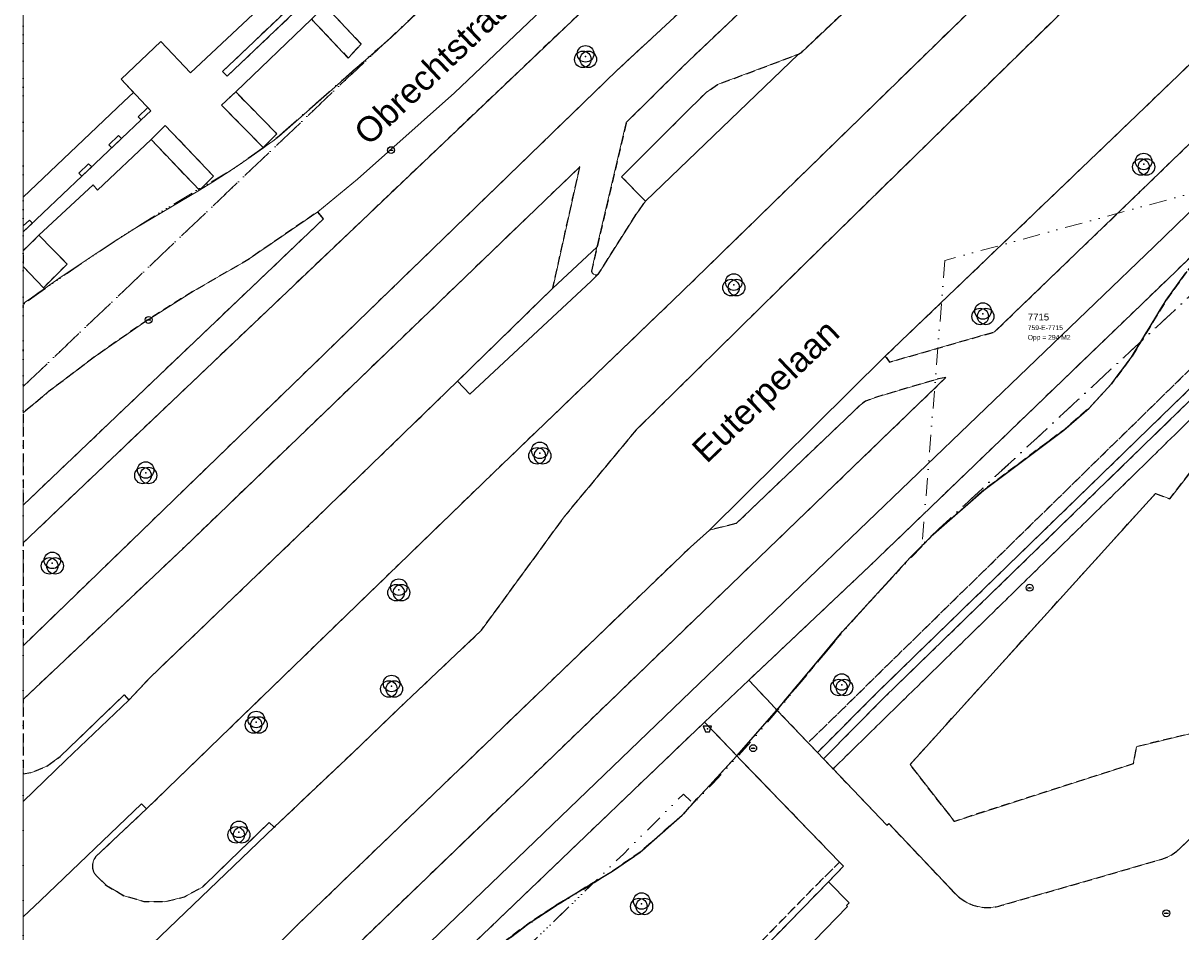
# Model space of a CAD drawing. Header units: millimetres. Extents: x 163952136 to 164152412, y 418752963 to 418954367.
# Tile 8 of 13: x 163952136 to 164036223, y 418854192 to 418920186. Entities that reach past the tile are written whole.
import ezdxf
from ezdxf.enums import TextEntityAlignment as Align

# ---------------------------------------------------------------- set-up
doc = ezdxf.new("R2010")
doc.units = ezdxf.units.MM
doc.header["$LTSCALE"] = 100
for name, pattern in [('DASHDOT', [25.4, 12.7, -6.35, 0, -6.35]), ('DIVIDE', [31.75, 12.7, -6.35, 0, -6.35, 0, -6.35]), ('HIDDEN', [9.525, 6.35, -3.175])]:
    doc.linetypes.add(name, pattern=pattern)
for name, color, linetype, lineweight in [('S--L9000_Perceel', 210, 'DIVIDE', 15), ('S--L9020_Pand', 2, 'Continuous', 0), ('S--L9041_Weg', 8, 'Continuous', 0), ('S--T$1--_ADERS_Straatnaam', 8, 'Continuous', 0), ('S--T$2--_KADASTRAAL_Code', 7, 'Continuous', 0), ('S--T$2--_KADASTRAAL_Oppervlak', 7, 'Continuous', 0), ('S--T9000_Perceel', 210, 'Continuous', 0), ('X--L$7--_Raster', 9, 'DASHDOT', 0)]:
    doc.layers.add(name, color=color, linetype=linetype, lineweight=lineweight)
for name, color, linetype in [('S--L9010_Onbegroeid', 15, 'HIDDEN'), ('S--L9033_Scheiding', 8, 'Continuous'), ('S--L9042_Begroeid', 8, 'HIDDEN'), ('S--L9042_BEPLANTING', 92, 'Continuous'), ('S--L9052_Put', 8, 'Continuous'), ('S--L9071_Bak', 14, 'Continuous')]:
    doc.layers.add(name, color=color, linetype=linetype)
doc.styles.get("Standard").update_dxf_attribs({"font": 'arial.ttf'})

# ---------------------------------------------------------------- blocks, each defined once
blk = doc.blocks.new('PUT')
at = {"flags": 128}
blk.add_lwpolyline([(-150, 0), (150, 0)], dxfattribs=at)
blk.add_circle((0, 0), 250)
blk.add_point((0, 0))
blk = doc.blocks.new('BAK')
at = {"flags": 128}
blk.add_lwpolyline([(-150, -200), (150, -200), (300, 200), (-300, 200), (-150, -200)], dxfattribs=at)
blk.add_point((0, 0))
blk = doc.blocks.new('VEGETATIEOBJECT')
for centre in [(-200, -200), (0, 200), (200, -200)]:
    blk.add_circle(centre, 600)
blk.add_point((0, 0))

msp = doc.modelspace()

# ---------------------------------------------------------------- linework, layer by layer
at = {"layer": 'S--L9000_Perceel', "flags": 128}
for points in [[(163970579, 418911872), (163978276, 418918647), (163978845, 418919148), (163998395, 418937820), (163999086, 418938546), (163999727, 418939317), (164000315, 418940129), (164000848, 418940978), (164001323, 418941861), (164001738, 418942774), (164002090, 418943553), (164002387, 418944355), (164002628, 418945176), (164002812, 418946011), (164002937, 418946857), (164003002, 418947710), (164003009, 418948565), (164002981, 418949565), (164002892, 418950562), (164002743, 418951552), (164002534, 418952531), (164002266, 418953495), (164001966, 418954367), (163960027, 418954367), (163952136, 418946977), (163952136, 418954367), (163952136, 418954367), (163952136, 418899752), (163953936, 418901051), (163956544, 418902855), (163959188, 418904608), (163961866, 418906307), (163964577, 418907953), (163967321, 418909544), (163970579, 418911872)], [(164001966, 418954367), (164002266, 418953495), (164002534, 418952531), (164002743, 418951552), (164002892, 418950562), (164002981, 418949565), (164003009, 418948565), (164003002, 418947710), (164002937, 418946857), (164002812, 418946011), (164002628, 418945176), (164002387, 418944355), (164002090, 418943553), (164001738, 418942774), (164001323, 418941861), (164000848, 418940978), (164000315, 418940129), (163999727, 418939317), (163999086, 418938546), (163998395, 418937820), (163978845, 418919148), (163978276, 418918647), (163952136, 418893797), (163952136, 418954367), (164001966, 418954367)], [(163952136, 418893797), (163978276, 418918647), (163970579, 418911872), (163967321, 418909544), (163964577, 418907953), (163961866, 418906307), (163959188, 418904608), (163956544, 418902855), (163953936, 418901051), (163952136, 418899752), (163952136, 418893797)], [(164017429, 418882327), (164017417, 418882174), (164016595, 418881350), (164013288, 418877804), (164011691, 418875994), (164010140, 418874140), (164005481, 418868545), (164003865, 418866746), (164002222, 418864965), (164000818, 418863507), (164000093, 418864197), (163995759, 418859870), (163993497, 418857676), (163978228, 418842896), (164048552, 418786658), (164114653, 418853526), (164112662, 418854913), (164110889, 418856556), (164109405, 418858465), (164108081, 418860496), (164105659, 418864692), (164104584, 418866861), (164103592, 418869064), (164101401, 418873386), (164098974, 418877581), (164097666, 418879622), (164096291, 418881617), (164094773, 418883511), (164093086, 418885257), (164091323, 418886920), (164089494, 418888496), (164085703, 418891522), (164083750, 418892959), (164079768, 418895721), (164077885, 418897235), (164076088, 418898854), (164074443, 418900624), (164073093, 418902636), (164071922, 418904757), (164069919, 418909127), (164068599, 418911186), (164066775, 418912790), (164064685, 418914044), (164062543, 418914781), (164062394, 418914833), (164059961, 418914983), (164056982, 418914508), (164054683, 418913701), (164052433, 418912779), (164050233, 418911768), (164048666, 418911005), (164048221, 418910884), (164017429, 418882327)], [(164019087, 418902956), (164017429, 418882327), (164048221, 418910884), (164019087, 418902956)], [(163978988, 418844150), (163978228, 418842896), (163993497, 418857676), (163990852, 418856073), (163988825, 418854733), (163986889, 418853275), (163985028, 418851723), (163983355, 418849966), (163981775, 418848128), (163980312, 418846185), (163978988, 418844150)]]:
    msp.add_lwpolyline(points, dxfattribs=at)
at = {"layer": 'S--L9010_Onbegroeid', "flags": 128}
for points in [[(164037315, 418894060), (164043396, 418900215), (164044719, 418901425), (164046096, 418902573), (164047524, 418903657), (164049000, 418904674), (164050521, 418905623), (164052084, 418906501), (164053685, 418907307), (164053998, 418907465), (164054320, 418907601), (164054651, 418907715), (164054989, 418907806), (164055332, 418907874), (164055680, 418907918), (164056029, 418907939), (164056435, 418907929), (164056840, 418907893), (164057243, 418907833), (164057640, 418907748), (164058032, 418907638), (164058416, 418907505), (164058791, 418907348), (164059156, 418907169), (164059509, 418906967), (164059849, 418906744), (164060174, 418906500), (164061276, 418905546), (164065009, 418902276), (164068230, 418899569), (164070689, 418897668), (164075026, 418894162), (164077045, 418892641), (164078547, 418891580), (164079497, 418890786), (164080415, 418889956), (164081302, 418889092), (164082154, 418888194), (164082972, 418887265), (164083754, 418886305), (164084498, 418885316), (164086495, 418882413), (164088330, 418879965), (164088488, 418879742), (164088661, 418879530), (164088847, 418879329), (164089045, 418879140), (164089256, 418878965), (164089477, 418878804), (164089708, 418878658), (164090192, 418878387), (164090673, 418878113), (164091154, 418877836), (164091632, 418877556), (164092109, 418877274), (164092584, 418876988), (164093058, 418876700), (164093323, 418876550), (164093578, 418876386), (164093824, 418876206), (164094058, 418876013), (164094281, 418875807), (164094492, 418875588), (164094690, 418875357), (164094998, 418874871), (164095270, 418874365), (164095507, 418873841), (164095707, 418873302), (164095868, 418872751), (164095991, 418872189), (164096074, 418871620), (164096104, 418870970), (164096123, 418870319), (164096132, 418869668), (164096129, 418869017), (164096115, 418868366), (164096091, 418867716), (164096055, 418867066), (164095919, 418866448), (164095763, 418865834), (164095586, 418865226), (164095390, 418864624), (164095173, 418864030), (164094937, 418863442), (164094681, 418862863), (164094039, 418861533), (164093929, 418861263), (164093835, 418860987), (164093758, 418860706), (164093698, 418860421), (164093656, 418860133), (164093632, 418859842), (164093625, 418859551), (164093658, 418859088), (164093721, 418858629), (164093814, 418858175), (164093938, 418857728), (164094091, 418857290), (164094272, 418856863), (164094482, 418856450), (164094718, 418856051), (164094980, 418855668), (164095267, 418855304), (164095578, 418854960), (164095911, 418854637), (164096264, 418854337), (164096637, 418854061), (164097027, 418853810), (164097452, 418853484), (164097853, 418853130), (164098229, 418852749), (164098577, 418852342), (164098897, 418851913), (164099186, 418851462), (164099443, 418850993), (164099668, 418850507), (164099858, 418850006), (164100013, 418849494), (164100132, 418848972), (164100194, 418848586), (164100239, 418848198), (164100269, 418847809), (164100282, 418847418), (164100280, 418847027), (164100262, 418846637), (164100227, 418846248), (164101283, 418847318), (164101279, 418847582), (164101268, 418847845), (164101251, 418848108), (164101227, 418848371), (164101196, 418848633), (164101159, 418848894), (164101115, 418849154), (164100980, 418849748), (164100804, 418850331), (164100587, 418850900), (164100332, 418851453), (164100038, 418851987), (164099708, 418852499), (164099343, 418852987), (164098945, 418853448), (164098516, 418853880), (164098057, 418854281), (164097572, 418854649), (164097235, 418854863), (164096913, 418855098), (164096607, 418855355), (164096320, 418855631), (164096051, 418855926), (164095802, 418856238), (164095575, 418856566), (164095370, 418856908), (164095189, 418857263), (164095031, 418857630), (164094898, 418858006), (164094791, 418858390), (164094709, 418858781), (164094654, 418859176), (164094625, 418859574), (164094631, 418859800), (164094650, 418860025), (164094683, 418860249), (164094729, 418860470), (164094788, 418860688), (164094861, 418860903), (164094946, 418861112), (164095585, 418862436), (164096507, 418864346), (164096768, 418868870), (164096795, 418869005), (164096828, 418869140), (164096867, 418869272), (164096911, 418869403), (164096960, 418869532), (164097016, 418869659), (164097076, 418869783), (164097071, 418871702), (164096978, 418872350), (164096840, 418872989), (164096656, 418873617), (164096429, 418874231), (164096158, 418874826), (164095846, 418875401), (164095494, 418875953), (164095260, 418876230), (164095009, 418876494), (164094744, 418876742), (164094465, 418876974), (164094173, 418877190), (164093869, 418877389), (164093554, 418877569), (164093080, 418877857), (164092605, 418878142), (164092128, 418878424), (164091650, 418878704), (164091170, 418878981), (164090688, 418879255), (164090205, 418879526), (164090027, 418879639), (164089857, 418879764), (164089696, 418879900), (164089544, 418880046), (164089402, 418880202), (164089270, 418880367), (164089150, 418880540), (164087307, 418882997), (164085315, 418885893), (164084547, 418886914), (164083740, 418887905), (164082896, 418888864), (164082017, 418889791), (164081102, 418890683), (164080154, 418891540), (164079174, 418892360), (164077635, 418893449), (164075641, 418894950), (164071310, 418898453), (164068857, 418900347), (164065660, 418903035), (164064707, 418903705), (164061308, 418906526), (164060966, 418906875), (164060600, 418907200), (164060214, 418907500), (164059807, 418907772), (164059383, 418908015), (164058944, 418908229), (164058490, 418908413), (164058025, 418908565), (164057551, 418908684), (164057070, 418908771), (164056584, 418908825), (164056526, 418908837), (164056468, 418908851), (164056411, 418908866), (164056354, 418908882), (164056297, 418908900), (164056241, 418908920), (164056186, 418908941), (164055747, 418908927), (164055309, 418908882), (164054876, 418908805), (164054450, 418908698), (164054032, 418908561), (164053625, 418908394), (164053231, 418908199), (164051591, 418907372), (164049991, 418906471), (164048433, 418905498), (164046922, 418904455), (164045459, 418903344), (164044049, 418902168), (164042694, 418900928), (164036609, 418894769), (164009153, 418867927), (164009829, 418867219), (164014255, 418871660), (164037315, 418894060)], [(164038457, 418892911), (164044532, 418899060), (164045804, 418900222), (164047128, 418901324), (164048502, 418902365), (164049921, 418903341), (164051384, 418904251), (164052887, 418905094), (164054427, 418905866), (164054643, 418905978), (164054867, 418906076), (164055096, 418906157), (164055331, 418906222), (164055569, 418906271), (164055811, 418906304), (164056054, 418906319), (164056356, 418906310), (164056658, 418906283), (164056957, 418906238), (164057252, 418906175), (164057544, 418906094), (164057829, 418905995), (164058109, 418905879), (164058380, 418905746), (164058643, 418905597), (164058897, 418905432), (164059140, 418905252), (164060212, 418904325), (164063954, 418901047), (164067213, 418898307), (164069685, 418896397), (164074029, 418892885), (164076091, 418891332), (164077660, 418890227), (164078259, 418891028), (164076680, 418892140), (164074644, 418893673), (164070305, 418897182), (164067841, 418899086), (164064605, 418901806), (164060869, 418905079), (164059778, 418906023), (164059484, 418906242), (164059177, 418906443), (164058859, 418906625), (164058529, 418906786), (164058191, 418906927), (164057844, 418907047), (164057491, 418907146), (164057133, 418907223), (164056770, 418907277), (164056405, 418907309), (164056038, 418907319), (164055729, 418907300), (164055422, 418907260), (164055119, 418907199), (164054821, 418907118), (164054528, 418907016), (164054244, 418906895), (164053968, 418906755), (164052390, 418905962), (164050851, 418905098), (164049352, 418904164), (164047898, 418903162), (164046491, 418902095), (164045134, 418900964), (164043831, 418899773), (164037752, 418893620), (164014699, 418871227), (164010273, 418866753), (164010962, 418866031), (164038457, 418892911)]]:
    msp.add_lwpolyline(points, dxfattribs=at)
at = {"layer": 'S--L9020_Pand', "flags": 128}
for points in [[(163952136, 418954367), (163952136, 418905022), (163960709, 418913153), (163961413, 418913821), (163959245, 418916107), (163962148, 418918859), (163964299, 418916586), (163977923, 418929371), (163995155, 418945542), (163986873, 418954367), (163952136, 418954367)], [(164055829, 418904471), (164046572, 418898627), (164046547, 418896230), (164048959, 418891503), (164045257, 418889521), (164040270, 418891867), (164035413, 418885640), (164034372, 418886018), (164016555, 418866346), (164019779, 418862217), (164032762, 418866400), (164032992, 418867636), (164046253, 418870845), (164046429, 418869941), (164049838, 418866164), (164050714, 418866591), (164055596, 418856814), (164045127, 418848178)]]:
    msp.add_lwpolyline(points, dxfattribs=at)
at = {"layer": 'S--L9033_Scheiding', "flags": 128}
for points in [[(164035163, 418900077), (164036581, 418902052)], [(164032643, 418895940), (164035163, 418900077)], [(164031191, 418893991), (164032643, 418895940)], [(164029555, 418892220), (164031191, 418893991)], [(164027715, 418890638), (164029555, 418892220)], [(164021903, 418886276), (164027715, 418890638)], [(164018262, 418883072), (164021903, 418886276)], [(164016562, 418881368), (164018262, 418883072)], [(164011652, 418875999), (164016562, 418881368)], [(164006887, 418870301), (164011652, 418875999)], [(164003971, 418866978), (164006887, 418870301)], [(164000000, 418862674), (164003971, 418866978)], [(163996941, 418859975), (164000000, 418862674)], [(163994942, 418858594), (163996941, 418859975)], [(163990801, 418856094), (163994942, 418858594)], [(163988788, 418854753), (163990801, 418856094)], [(163986850, 418853300), (163988788, 418854753)]]:
    msp.add_lwpolyline(points, dxfattribs=at)
at = {"layer": 'S--L9041_Weg', "flags": 128}
for points in [[(163992570, 418909756), (163990606, 418900934), (163993816, 418903914), (163995945, 418912977), (164000000, 418916983), (164008046, 418924641), (164025807, 418941829), (164023807, 418943812), (164016863, 418937185), (164015131, 418935514), (164003652, 418924535), (163995241, 418916727), (163952136, 418874972), (163952136, 418871067), (163963802, 418882093), (163992570, 418909756)], [(163972042, 418854674), (164000596, 418882134), (164001998, 418883375), (164014757, 418895997), (164032448, 418912950), (164045677, 418925684), (164045940, 418925928), (164046209, 418926166), (164046482, 418926398), (164046760, 418926625), (164047043, 418926846), (164040544, 418933682), (164009993, 418903777), (163996708, 418890689), (163991441, 418884323), (163985433, 418876103), (163979900, 418870875), (163976031, 418867146), (163970374, 418861804), (163956262, 418848273)], [(164001962, 418932713), (163983461, 418915114), (163976413, 418908851), (163973529, 418906482), (163973948, 418905978), (163952136, 418885180), (163952136, 418882446), (164002829, 418930664)], [(163973529, 418906482), (163976413, 418908851), (163983461, 418915114), (164001962, 418932713)], [(163977923, 418929371), (163964299, 418916586), (163962148, 418918859), (163959245, 418916107), (163960146, 418915157), (163959443, 418914489), (163952136, 418907543), (163952136, 418899811), (163952284, 418899918), (163952743, 418900247), (163953203, 418900574), (163953664, 418900900), (163953611, 418900975), (163952136, 418902519), (163952136, 418903662), (163953282, 418904783), (163957227, 418908448), (163957548, 418908056), (163961433, 418911732), (163962452, 418912758), (163965962, 418909070), (163964939, 418908051)], [(163986275, 418887514), (164000000, 418900690), (164029608, 418929554)], [(163983039, 418923116), (163982215, 418923980), (163979588, 418926697), (163974078, 418921442), (163976683, 418918670), (163975750, 418917652), (163973077, 418920476), (163967574, 418915191), (163970570, 418912152), (163969576, 418911167), (163969598, 418911137), (163969822, 418911299), (163970045, 418911461), (163970267, 418911625), (163970489, 418911789), (163970710, 418911954), (163978871, 418919141), (163983039, 418923116)], [(164017213, 418926149), (164008684, 418918088), (164008441, 418917931), (163997331, 418907263), (163996695, 418906341), (163993928, 418901971), (163993401, 418901444), (163984569, 418893245), (163983684, 418894179), (163972751, 418883578), (163961378, 418872688), (163959802, 418871020), (163955247, 418866650), (163952136, 418863666), (163952136, 418855283), (163953395, 418856463), (163960729, 418863494), (163961092, 418863119), (163986275, 418887514)], [(163983039, 418923116), (163978871, 418919141), (163970710, 418911954), (163970489, 418911789), (163970267, 418911625), (163970045, 418911461), (163969822, 418911299), (163969598, 418911137), (163968686, 418910491), (163967764, 418909859), (163966832, 418909241), (163965890, 418908639), (163964939, 418908051), (163960238, 418905276), (163958906, 418904427), (163957582, 418903565), (163956267, 418902690), (163954961, 418901802), (163953664, 418900900), (163953203, 418900574), (163952743, 418900247), (163952284, 418899918), (163952136, 418899811), (163952136, 418891885), (163953964, 418893403), (163957399, 418896013), (163960943, 418898471), (163964590, 418900775), (163968333, 418902918), (163973529, 418906482)], [(163971804, 418921228), (163971949, 418921074), (163966944, 418916327), (163966614, 418916684), (163971621, 418921422), (163971804, 418921228)], [(163964939, 418908051), (163965890, 418908639), (163966832, 418909241), (163967764, 418909859), (163968686, 418910491), (163969598, 418911137), (163969576, 418911167), (163966532, 418914238), (163967574, 418915191), (163973077, 418920476)], [(164045073, 418919396), (164033298, 418907976), (164022686, 418897757), (164015073, 418895577), (164014757, 418895997), (164001998, 418883375), (164003922, 418883845), (164012920, 418892444), (164013325, 418892733), (164014108, 418893029), (164018617, 418894345), (164019156, 418894445), (163988662, 418865070), (163969150, 418846285)], [(164048639, 418917880), (164034279, 418903971), (164000000, 418871050), (163973533, 418845592)], [(164008441, 418917931), (164002569, 418915725), (164001745, 418915159), (164000000, 418913420), (163995597, 418909032), (163997331, 418907263), (164008441, 418917931)], [(164034279, 418903971), (164048639, 418917880)], [(163960709, 418913153), (163960489, 418913385), (163961193, 418914053), (163961413, 418913821), (163960709, 418913153)], [(164035900, 418902206), (164047651, 418913668)], [(163964939, 418908051), (163961433, 418911732), (163957548, 418908056), (163957227, 418908448), (163953282, 418904783), (163955328, 418902694), (163953611, 418900975), (163953664, 418900900), (163954961, 418901802), (163956267, 418902690), (163957582, 418903565), (163958906, 418904427), (163960238, 418905276), (163964939, 418908051)], [(163959284, 418911802), (163958573, 418911128), (163958353, 418911360), (163959064, 418912034), (163959284, 418911802)], [(163957115, 418909744), (163956404, 418909070), (163956183, 418909302), (163956894, 418909977), (163957115, 418909744)], [(163952805, 418905657), (163952136, 418905022), (163952136, 418905463), (163952585, 418905889), (163952805, 418905657)], [(163973533, 418845592), (164000000, 418871050), (164034279, 418903971)], [(163993928, 418901971), (163993808, 418901915), (163993677, 418901910), (163993553, 418901956), (163993458, 418902048), (163993406, 418902169), (163993816, 418903914), (163990606, 418900934), (163983684, 418894179), (163984569, 418893245), (163993401, 418901444), (163993928, 418901971)], [(163975127, 418844038), (164001626, 418869424), (164004841, 418872472), (164013604, 418880745), (164035900, 418902206)], [(164037315, 418894060), (164014255, 418871660), (164009829, 418867219), (164010273, 418866753), (164014699, 418871227), (164037752, 418893620)], [(164006887, 418870301), (164006455, 418870754), (164004841, 418872472), (164001626, 418869424), (164003971, 418866978), (164006887, 418870301)], [(163959802, 418871020), (163959470, 418871402), (163954821, 418866920), (163953858, 418866230), (163952766, 418865771), (163952136, 418865659), (163952136, 418863666), (163955247, 418866650), (163959802, 418871020)], [(164038652, 418862646), (164036078, 418860184), (164035924, 418860048), (164035760, 418859923), (164035589, 418859808), (164035411, 418859706), (164035226, 418859615), (164035035, 418859537), (164034840, 418859472), (164028044, 418857506), (164023214, 418856121), (164023008, 418856060), (164022799, 418856013), (164022587, 418855980), (164022373, 418855961), (164022159, 418855956), (164021944, 418855965), (164021731, 418855989), (164021520, 418856026), (164021311, 418856077), (164021107, 418856142), (164020907, 418856220), (164020712, 418856311), (164020525, 418856414), (164020344, 418856530), (164020171, 418856658), (164020007, 418856796), (164019853, 418856945), (164015001, 418862050), (164014867, 418861939), (164010962, 418866031), (164010273, 418866753), (164009829, 418867219), (164009153, 418867927), (164006887, 418870301), (164003971, 418866978), (164004246, 418866691), (164011437, 418859251), (164011712, 418858965), (164010626, 418857821), (164012131, 418856309), (164011931, 418856112), (164012002, 418856040), (163989524, 418832857)], [(163970374, 418861804), (163970016, 418862136), (163966370, 418858616), (163965154, 418857442), (163963844, 418856735), (163962397, 418856382), (163960909, 418856406), (163959474, 418856805), (163958187, 418857554), (163957456, 418858262), (163957277, 418858513), (163957180, 418858806), (163957173, 418859115), (163957258, 418859412), (163957427, 418859670), (163961092, 418863119), (163960729, 418863494), (163953395, 418856463), (163952136, 418855283), (163952136, 418848731)], [(163956262, 418848273), (163970374, 418861804)], [(163989524, 418832857), (164012002, 418856040), (164011931, 418856112), (164012131, 418856309), (164010626, 418857821), (163987784, 418834402)], [(163969759, 418852398), (163972042, 418854674)]]:
    msp.add_lwpolyline(points, dxfattribs=at)
at = {"layer": 'S--L9042_Begroeid', "flags": 128}
for points in [[(164017213, 418926149), (164029671, 418938082), (164029965, 418938392), (164030251, 418938709), (164030529, 418939033), (164030800, 418939363), (164031062, 418939700), (164031292, 418940010), (164031515, 418940326), (164031731, 418940646), (164031940, 418940971), (164032142, 418941300), (164032229, 418941446), (164032314, 418941593), (164032398, 418941741), (164032480, 418941890), (164032560, 418942040), (164029415, 418945337), (164025807, 418941829), (164008046, 418924641), (164000000, 418916983), (163995945, 418912977), (163993816, 418903914), (163993406, 418902169), (163993458, 418902048), (163993553, 418901956), (163993677, 418901910), (163993808, 418901915), (163993928, 418901971), (163996695, 418906341), (163997331, 418907263), (163995597, 418909032), (164000000, 418913420), (164001745, 418915159), (164002569, 418915725), (164008441, 418917931), (164008684, 418918088), (164017213, 418926149)], [(164009993, 418903777), (164040544, 418933682), (164037398, 418936975), (164034658, 418934286), (164029608, 418929554), (164000000, 418900690), (163986275, 418887514), (163961092, 418863119), (163957427, 418859670), (163957258, 418859412), (163957173, 418859115), (163957180, 418858806), (163957277, 418858513), (163957456, 418858262), (163958187, 418857554), (163959474, 418856805), (163960909, 418856406), (163962397, 418856382), (163963844, 418856735), (163965154, 418857442), (163966370, 418858616), (163970016, 418862136), (163970374, 418861804), (163976031, 418867146), (163979900, 418870875), (163985433, 418876103), (163991441, 418884323), (163996708, 418890689), (164009993, 418903777)], [(163995241, 418916727), (164003652, 418924535), (164015131, 418935514), (164007179, 418935552), (164006653, 418934820), (164006104, 418934106), (164005530, 418933410), (164004934, 418932734), (164004316, 418932079), (164002829, 418930664), (163952136, 418882446), (163952136, 418874972), (163995241, 418916727)], [(164045073, 418919396), (164046801, 418920992), (164048416, 418922522), (164048993, 418923077), (164049164, 418923276), (164049200, 418923311), (164049233, 418923348), (164049264, 418923387), (164049292, 418923428), (164049317, 418923471), (164049339, 418923516), (164049358, 418923562), (164049373, 418923610), (164049385, 418923658), (164049394, 418923707), (164049399, 418923757), (164049401, 418923807), (164049399, 418923856), (164049394, 418923906), (164049385, 418923955), (164049373, 418924004), (164049358, 418924051), (164049251, 418924322), (164049130, 418924587), (164048995, 418924845), (164048845, 418925095), (164048683, 418925336), (164048507, 418925569), (164048319, 418925791), (164047333, 418927057), (164047043, 418926846), (164046760, 418926625), (164046482, 418926398), (164046209, 418926166), (164045940, 418925928), (164045677, 418925684), (164032448, 418912950), (164014757, 418895997), (164015073, 418895577), (164022686, 418897757), (164033298, 418907976), (164045073, 418919396)], [(163971949, 418921074), (163971804, 418921228), (163971621, 418921422), (163966614, 418916684), (163966944, 418916327), (163971949, 418921074)], [(163974078, 418921442), (163973077, 418920476), (163975750, 418917652), (163976683, 418918670), (163974078, 418921442)], [(164029555, 418892220), (164031191, 418893991), (164032643, 418895940), (164035163, 418900077), (164036581, 418902052), (164038134, 418903917), (164039790, 418905622), (164041654, 418907198), (164045846, 418909650), (164052401, 418912788), (164054638, 418913711), (164056943, 418914513), (164058417, 418914749), (164061672, 418917682), (164061122, 418917998), (164060551, 418918275), (164059962, 418918512), (164059358, 418918707), (164058742, 418918861), (164058117, 418918971), (164057486, 418919038), (164056852, 418919061), (164056218, 418919040), (164055586, 418918975), (164054961, 418918867), (164054345, 418918716), (164053740, 418918522), (164053151, 418918287), (164052579, 418918012), (164052027, 418917698), (164051499, 418917346), (164049472, 418915417), (164048282, 418914283), (164049933, 418912606), (164050753, 418913363), (164051162, 418912920), (164050177, 418912039), (164049959, 418912170), (164049513, 418911799), (164047651, 418913668), (164035900, 418902206), (164013604, 418880745), (164004841, 418872472), (164006455, 418870754), (164006887, 418870301), (164011652, 418875999), (164016562, 418881368), (164018262, 418883072), (164021903, 418886276), (164027715, 418890638), (164029555, 418892220)], [(163967574, 418915191), (163966532, 418914238), (163969576, 418911167), (163970570, 418912152), (163967574, 418915191)], [(164016562, 418881368), (164011652, 418875999), (164006887, 418870301), (164009153, 418867927), (164036609, 418894769), (164042694, 418900928), (164044049, 418902168), (164045459, 418903344), (164046922, 418904455), (164048433, 418905498), (164049991, 418906471), (164051591, 418907372), (164053231, 418908199), (164053625, 418908394), (164054032, 418908561), (164054450, 418908698), (164054876, 418908805), (164055309, 418908882), (164055747, 418908927), (164056186, 418908941), (164056045, 418909002), (164055909, 418909073), (164055777, 418909153), (164055652, 418909241), (164055532, 418909338), (164055420, 418909443), (164055315, 418909555), (164055218, 418909674), (164055129, 418909800), (164055049, 418909931), (164054978, 418910068), (164054917, 418910208), (164054865, 418910353), (164054824, 418910501), (164054792, 418910652), (164054771, 418910804), (164054760, 418910957), (164054760, 418911111), (164054770, 418911264), (164054791, 418911416), (164054822, 418911567), (164054863, 418911715), (164054914, 418911860), (164054975, 418912001), (164055045, 418912138), (164055125, 418912269), (164055213, 418912395), (164055711, 418912604), (164056221, 418912779), (164056742, 418912921), (164057271, 418913028), (164057806, 418913101), (164058345, 418913138), (164058885, 418913140), (164059424, 418913107), (164059959, 418913038), (164060489, 418912934), (164061011, 418912796), (164061523, 418912624), (164062022, 418912419), (164062507, 418912182), (164062975, 418911913), (164066457, 418909629), (164066803, 418909356), (164067128, 418909059), (164067431, 418908739), (164067711, 418908399), (164067964, 418908038), (164068192, 418907661), (164068391, 418907268), (164068436, 418907065), (164068468, 418906859), (164068487, 418906651), (164068492, 418906442), (164068484, 418906234), (164068462, 418906027), (164068426, 418905821), (164068378, 418905619), (164068316, 418905419), (164068242, 418905225), (164068155, 418905035), (164068056, 418904852), (164067946, 418904675), (164067824, 418904506), (164067692, 418904345), (164067549, 418904193), (164067397, 418904050), (164067299, 418903949), (164067195, 418903855), (164067085, 418903767), (164066969, 418903688), (164066847, 418903617), (164066722, 418903554), (164066592, 418903499), (164066459, 418903454), (164066323, 418903417), (164066185, 418903390), (164066046, 418903372), (164065906, 418903363), (164065765, 418903365), (164065625, 418903375), (164065486, 418903395), (164065348, 418903424), (164065213, 418903463), (164065081, 418903510), (164064952, 418903567), (164064827, 418903632), (164064707, 418903705), (164065660, 418903035), (164068857, 418900347), (164071310, 418898453), (164075641, 418894950), (164077635, 418893449), (164079174, 418892360), (164080154, 418891540), (164081102, 418890683), (164082017, 418889791), (164082896, 418888864), (164083740, 418887905), (164084547, 418886914), (164085315, 418885893), (164087307, 418882997), (164089150, 418880540), (164089270, 418880367), (164089402, 418880202), (164089544, 418880046), (164089696, 418879900), (164089857, 418879764), (164090027, 418879639), (164090205, 418879526), (164090688, 418879255), (164091170, 418878981), (164091650, 418878704), (164092128, 418878424), (164092605, 418878142), (164093080, 418877857), (164093554, 418877569), (164093869, 418877389), (164094173, 418877190), (164094465, 418876974), (164094744, 418876742), (164095009, 418876494), (164095260, 418876230), (164095494, 418875953), (164095846, 418875401), (164096158, 418874826), (164096429, 418874231), (164096656, 418873617), (164096840, 418872989), (164096978, 418872350), (164097071, 418871702), (164097076, 418869783), (164097182, 418869973), (164097299, 418870156), (164097429, 418870330), (164097570, 418870495), (164097722, 418870651), (164097883, 418870796), (164098054, 418870931), (164098234, 418871053), (164098421, 418871164), (164098557, 418871230), (164098697, 418871286), (164098841, 418871333), (164098987, 418871370), (164099136, 418871397), (164099286, 418871414), (164099437, 418871420), (164099588, 418871416), (164099738, 418871402), (164099888, 418871378), (164100035, 418871344), (164100179, 418871299), (164100320, 418871245), (164100457, 418871182), (164100590, 418871109), (164100717, 418871027), (164100838, 418870937), (164100953, 418870839), (164101061, 418870733), (164101162, 418870621), (164101254, 418870501), (164101338, 418870376), (164101414, 418870245), (164102125, 418869047), (164105137, 418863252), (164107953, 418858051), (164108033, 418857890), (164108103, 418857723), (164108161, 418857552), (164108208, 418857378), (164108242, 418857201), (164108265, 418857022), (164108276, 418856842), (164108275, 418856662), (164108262, 418856482), (164108237, 418856303), (164108199, 418856127), (164108151, 418855953), (164108090, 418855783), (164108019, 418855618), (164107936, 418855457), (164107843, 418855303), (164107740, 418855155), (164107627, 418855014), (164107505, 418854881), (164107374, 418854757), (164107236, 418854642), (164107090, 418854536), (164106937, 418854440), (164101850, 418852888), (164101499, 418852954), (164101153, 418853045), (164100815, 418853161), (164100486, 418853300), (164100168, 418853464), (164099863, 418853649), (164099572, 418853856), (164099296, 418854084), (164099038, 418854331), (164098798, 418854595), (164098578, 418854877), (164098378, 418855173), (164098201, 418855483), (164098046, 418855806), (164097915, 418856138), (164096463, 418859779), (164096306, 418860853), (164096507, 418864346), (164095585, 418862436), (164094946, 418861112), (164094861, 418860903), (164094788, 418860688), (164094729, 418860470), (164094683, 418860249), (164094650, 418860025), (164094631, 418859800), (164094625, 418859574), (164094654, 418859176), (164094709, 418858781), (164094791, 418858390), (164094898, 418858006), (164095031, 418857630), (164095189, 418857263), (164095370, 418856908), (164095575, 418856566), (164095802, 418856238), (164096051, 418855926), (164096320, 418855631), (164096607, 418855355), (164096913, 418855098), (164097235, 418854863), (164097572, 418854649), (164098057, 418854281), (164098516, 418853880), (164098945, 418853448), (164099343, 418852987), (164099708, 418852499), (164100038, 418851987), (164100332, 418851453), (164100587, 418850900), (164100804, 418850331), (164100980, 418849748), (164101115, 418849154), (164101159, 418848894), (164101196, 418848633), (164101227, 418848371), (164101251, 418848108), (164101268, 418847845), (164101279, 418847582), (164101283, 418847318), (164105284, 418851371), (164107223, 418849449), (164109389, 418847278), (164109539, 418847127), (164115434, 418853057), (164114625, 418853538), (164112625, 418854914), (164110988, 418856588), (164109362, 418858456), (164108038, 418860493), (164105614, 418864685), (164104541, 418866843), (164103560, 418869063), (164101372, 418873379), (164098928, 418877556), (164097625, 418879616), (164096239, 418881616), (164094735, 418883503), (164093057, 418885245), (164091288, 418886904), (164089444, 418888489), (164085666, 418891517), (164079739, 418895715), (164077848, 418897230), (164076045, 418898848), (164074403, 418900623), (164073056, 418902632), (164071880, 418904754), (164069867, 418909117), (164068572, 418911168), (164066732, 418912788), (164064649, 418914043), (164062358, 418914846), (164059931, 418914991), (164058417, 418914749), (164056943, 418914513), (164054638, 418913711), (164052401, 418912788), (164045846, 418909650), (164041654, 418907198), (164039790, 418905622), (164038134, 418903917), (164036581, 418902052), (164035163, 418900077), (164032643, 418895940), (164031191, 418893991), (164029555, 418892220), (164027715, 418890638), (164021903, 418886276), (164018262, 418883072), (164016562, 418881368)], [(163961433, 418911732), (163964939, 418908051), (163965962, 418909070), (163962452, 418912758), (163961433, 418911732)], [(163983684, 418894179), (163990606, 418900934), (163992570, 418909756), (163963802, 418882093), (163952136, 418871067), (163952136, 418865659), (163952766, 418865771), (163953858, 418866230), (163954821, 418866920), (163959470, 418871402), (163959802, 418871020), (163961378, 418872688), (163972751, 418883578), (163983684, 418894179)], [(163973948, 418905978), (163973529, 418906482), (163968333, 418902918), (163964590, 418900775), (163960943, 418898471), (163957399, 418896013), (163953964, 418893403), (163952136, 418891885), (163952136, 418885180), (163973948, 418905978)], [(164034372, 418886018), (164035413, 418885640), (164040270, 418891867), (164045257, 418889521), (164048959, 418891503), (164046547, 418896230), (164046572, 418898627), (164055829, 418904471), (164059638, 418900264), (164062254, 418898771), (164063067, 418899092), (164076736, 418888992), (164077660, 418890227), (164076091, 418891332), (164074029, 418892885), (164069685, 418896397), (164067213, 418898307), (164063954, 418901047), (164060212, 418904325), (164059140, 418905252), (164058897, 418905432), (164058643, 418905597), (164058380, 418905746), (164058109, 418905879), (164057829, 418905995), (164057544, 418906094), (164057252, 418906175), (164056957, 418906238), (164056658, 418906283), (164056356, 418906310), (164056054, 418906319), (164055811, 418906304), (164055569, 418906271), (164055331, 418906222), (164055096, 418906157), (164054867, 418906076), (164054643, 418905978), (164054427, 418905866), (164052887, 418905094), (164051384, 418904251), (164049921, 418903341), (164048502, 418902365), (164047128, 418901324), (164045804, 418900222), (164044532, 418899060), (164038457, 418892911), (164010962, 418866031), (164014867, 418861939), (164015001, 418862050), (164019853, 418856945), (164020007, 418856796), (164020171, 418856658), (164020344, 418856530), (164020525, 418856414), (164020712, 418856311), (164020907, 418856220), (164021107, 418856142), (164021311, 418856077), (164021520, 418856026), (164021731, 418855989), (164021944, 418855965), (164022159, 418855956), (164022373, 418855961), (164022587, 418855980), (164022799, 418856013), (164023008, 418856060), (164023214, 418856121), (164028044, 418857506), (164034840, 418859472), (164035035, 418859537), (164035226, 418859615), (164035411, 418859706), (164035589, 418859808), (164035760, 418859923), (164035924, 418860048), (164036078, 418860184), (164038652, 418862646), (164039729, 418863708), (164044853, 418868765), (164044455, 418870410), (164044045, 418870311), (164032992, 418867636), (164032762, 418866400), (164019779, 418862217), (164016555, 418866346), (164034372, 418886018)], [(163953282, 418904783), (163952136, 418903662), (163952136, 418902519), (163953611, 418900975), (163955328, 418902694), (163953282, 418904783)], [(164019156, 418894445), (164018617, 418894345), (164014108, 418893029), (164013325, 418892733), (164012920, 418892444), (164003922, 418883845), (164001998, 418883375), (164000596, 418882134), (163972042, 418854674), (163969759, 418852398), (163969058, 418851775), (163968802, 418851507), (163968564, 418851223), (163968345, 418850924), (163968145, 418850612), (163967966, 418850287), (163967808, 418849952), (163967672, 418849607), (163967558, 418849255), (163967467, 418848896), (163967399, 418848531), (163967354, 418848163), (163967334, 418847793), (163967337, 418847423), (163967364, 418847053), (163967414, 418846686), (163967488, 418846323), (163967585, 418845965), (163967595, 418845929), (163967608, 418845893), (163967623, 418845859), (163967641, 418845825), (163967661, 418845793), (163967683, 418845763), (163967708, 418845734), (163967734, 418845707), (163967762, 418845682), (163967792, 418845658), (163967823, 418845637), (163967856, 418845619), (163967890, 418845602), (163967925, 418845588), (163967961, 418845577), (163967998, 418845568), (163968035, 418845562), (163968073, 418845558), (163968110, 418845557), (163968148, 418845559), (163968186, 418845564), (163968223, 418845571), (163968259, 418845580), (163968295, 418845592), (163968330, 418845607), (163968363, 418845624), (163968396, 418845644), (163968427, 418845665), (163968456, 418845689), (163969150, 418846285), (163988662, 418865070), (164019156, 418894445)], [(164000000, 418862674), (164003971, 418866978), (164001626, 418869424), (163975127, 418844038), (163977515, 418841712), (163979234, 418844857), (163980273, 418846226), (163981734, 418848161), (163983310, 418850006), (163984981, 418851762), (163986850, 418853300), (163988788, 418854753), (163990801, 418856094), (163994942, 418858594), (163996941, 418859975), (164000000, 418862674)], [(164009821, 418857665), (164011437, 418859251), (164004246, 418866691), (164003971, 418866978), (164000000, 418862674), (163996941, 418859975), (163994942, 418858594), (163990801, 418856094), (163988788, 418854753), (163986850, 418853300), (163984981, 418851762), (163983310, 418850006), (163981734, 418848161), (163980273, 418846226), (163979234, 418844857), (163977515, 418841712), (163986511, 418832936), (163987881, 418834307), (163987784, 418834402), (163987427, 418834742), (164009821, 418857665)], [(164010626, 418857821), (164011712, 418858965), (164011437, 418859251), (164009821, 418857665), (163987427, 418834742), (163987784, 418834402), (164010626, 418857821)]]:
    msp.add_lwpolyline(points, dxfattribs=at)
at = {"layer": 'X--L$7--_Raster', "flags": 128}
msp.add_lwpolyline([(163952136, 418754367), (164152136, 418754367), (164152136, 418954367), (163952136, 418954367), (163952136, 418754367)], dxfattribs=at)

# ---------------------------------------------------------------- block references
at = {"layer": 'S--L9042_BEPLANTING'}
for p in [(163992987, 418917758), (164033523, 418909943), (164033523, 418909943), (164003754, 418901182), (164021850, 418899085), (163989664, 418888963), (163961036, 418887535), (163954255, 418880969), (163979421, 418879026), (163978897, 418872031), (164011589, 418872136), (163969068, 418869419), (163967807, 418861434), (163997059, 418856235)]:
    msp.add_blockref('VEGETATIEOBJECT', p, dxfattribs=at)
at = {"layer": 'S--L9052_Put'}
for p in [(163978857, 418910963), (163961251, 418898635), (164025237, 418879185), (164005159, 418867532), (164035165, 418855542)]:
    msp.add_blockref('PUT', p, dxfattribs=at)
at = {"layer": 'S--L9071_Bak'}
msp.add_blockref('BAK', (164001839, 418868928), dxfattribs=at)

# ---------------------------------------------------------------- texts
at = {"layer": 'S--T$1--_ADERS_Straatnaam'}
for s, rotation, p in [('Obrechtstraat', 43.5, (163982751, 418916446)), ('Euterpelaan', 43.8, (164006677, 418892840))]:
    msp.add_text(s, height=1800, rotation=rotation, dxfattribs=at).set_placement(p, align=Align.CENTER)
at = {"layer": 'S--T$2--_KADASTRAAL_Code'}
msp.add_text('759-E-7715', height=350, dxfattribs=at).set_placement((164025103, 418897894))
at = {"layer": 'S--T$2--_KADASTRAAL_Oppervlak'}
msp.add_text('Opp = 294 M2', height=350, dxfattribs=at).set_placement((164025103, 418897194))
at = {"layer": 'S--T9000_Perceel'}
msp.add_text('7715', height=500, dxfattribs=at).set_placement((164025103, 418898594))

doc.saveas('drawing.dxf')
